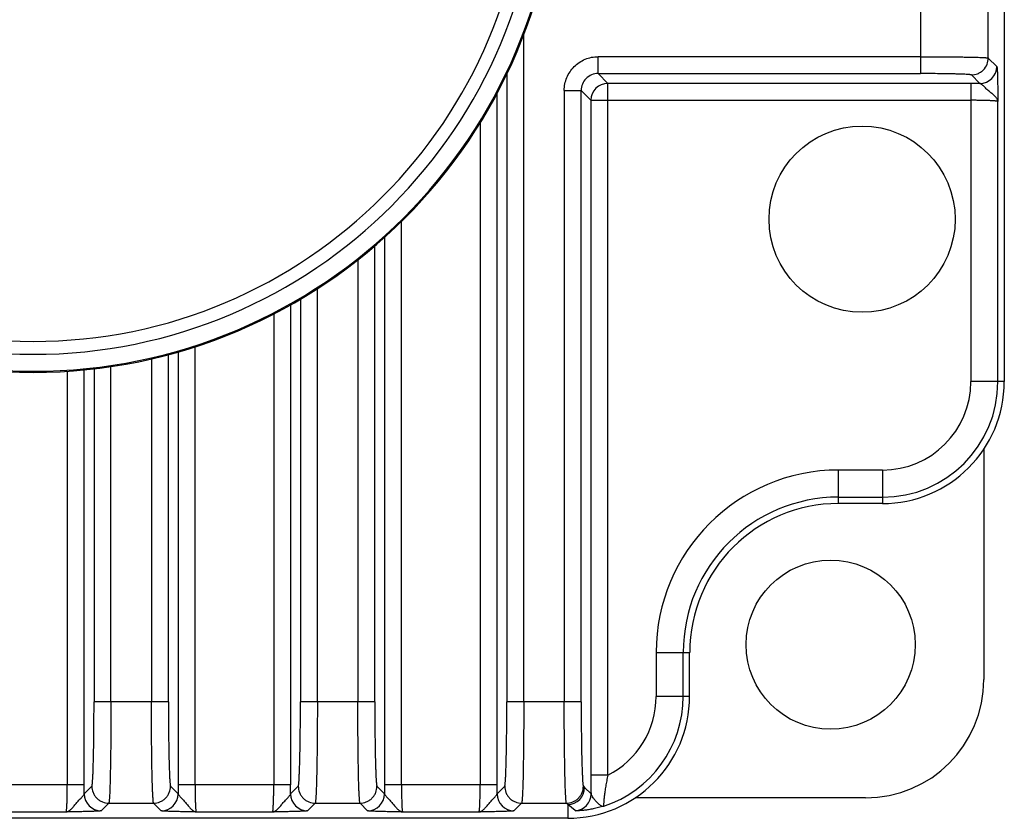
# Model space of a CAD drawing. Header units: inches. Extents: x 0 to 34, y 0 to 22.
# Tile 6 of 50: x 5.7 to 6.8, y 6.4 to 7.4. Entities that reach past the tile are written whole.
import ezdxf

# ---------------------------------------------------------------- set-up
doc = ezdxf.new("R2010")
doc.units = ezdxf.units.IN
doc.header["$LTSCALE"] = 1.87
doc.header["$MEASUREMENT"] = 0
doc.layers.get('0').update_dxf_attribs({"linetype": 'CONTINUOUS'})
doc.layers.add('DIMENSIONS', color=7, linetype='CONTINUOUS')
doc.styles.get("Standard").update_dxf_attribs({"font": 'txt', "width": 0.8})
doc.dimstyles.new('DIMSTYLE_1', dxfattribs={"dimtxt": 0.125, "dimasz": 0.18, "dimexe": 0.18, "dimexo": 0.0625, "dimgap": 0.09, "dimtad": 0, "dimtih": 1, "dimtoh": 1, "dimdec": 1, "dimdsep": 46, "dimtxsty": 'STANDARD', "dimblk": '_FILLED', "dimblk1": '_FILLED', "dimblk2": '_FILLED', "dimcen": 0.09, "dimadec": 0, "dimazin": 0, "dimtp": 0.1, "dimtm": 0.1, "dimtfac": 1, "dimtdec": 1, "dimtofl": 0, "dimtmove": 0, "dimatfit": 3, "dimldrblk": '_FILLED', "dimfxl": 1, "dimtolj": 1, "dimarcsym": 0})

# ---------------------------------------------------------------- blocks, each defined once
blk = doc.blocks.new('_FILLED')
at = {"color": 0, "linetype": 'BYBLOCK'}
blk.add_solid([(0, 0), (-1, 0.1736), (-1, -0.1736)], dxfattribs=at)
blk = doc.blocks.new('*D21')
at = {"layer": 'DIMENSIONS', "color": 2, "linetype": 'CONTINUOUS'}
for p, q in [((6.1345, 9.7858), (2.2098, 9.7858)), ((2.3348, 9.7858), (2.3348, 8.5133)), ((2.3348, 6.4338), (2.3348, 7.8571)), ((5.0303, 6.4338), (2.2098, 6.4338))]:
    blk.add_line(p, q, dxfattribs=at)
at = {"layer": 'DIMENSIONS', "color": 2, "linetype": 'CONTINUOUS', "xscale": 0.18, "yscale": 0.18, "zscale": 0.18}
for p, rotation in [((2.3348, 9.7858), 90), ((2.3348, 6.4338), 270)]:
    blk.add_blockref('_FILLED', p, dxfattribs=dict(at, rotation=rotation))
at = {"layer": 'DIMENSIONS', "color": 2, "linetype": 'CONTINUOUS', "insert": (2.3348, 8.4508), "char_height": 0.125, "width": 0.6, "attachment_point": 2, "line_spacing_factor": 0.9}
blk.add_mtext('85.7\\P[3.37]\\PMAX', dxfattribs=at)

msp = doc.modelspace()

# ---------------------------------------------------------------- linework, layer by layer
at = {"color": 7, "linetype": 'CONTINUOUS'}
for p, q in [((6.8449, 6.9417), (6.8449, 8.1858)), ((6.7475, 7.4023), (6.7475, 7.3001)), ((6.8262, 7.3182), (6.8262, 7.3841)), ((6.2858, 6.5694), (6.2858, 7.3453)), ((6.7475, 7.3197), (6.3723, 7.3197)), ((6.3723, 7.3001), (6.3723, 7.3197)), ((6.8262, 7.3182), (6.8361, 7.3083)), ((6.2661, 7.2996), (6.2661, 6.5694)), ((6.3723, 7.3001), (6.7475, 7.3001)), ((6.3723, 7.3001), (6.3836, 7.2887)), ((6.8165, 7.2887), (6.8066, 7.2985)), ((6.8059, 7.2887), (6.3836, 7.2887)), ((6.3836, 6.4839), (6.3836, 7.2887)), ((6.8059, 7.2887), (6.8059, 6.9417)), ((6.2547, 6.4727), (6.2547, 7.2771)), ((6.3329, 7.2804), (6.3526, 7.2804)), ((6.3329, 7.2804), (6.3329, 6.5694)), ((6.3639, 7.269), (6.3526, 7.2804)), ((6.3526, 6.5694), (6.3526, 7.2804)), ((6.3639, 7.269), (6.8059, 7.269)), ((6.3639, 7.269), (6.3639, 6.4839)), ((6.8374, 6.9417), (6.8374, 7.2677)), ((6.235, 7.2428), (6.235, 6.4727)), ((6.1435, 6.4727), (6.1435, 7.128)), ((6.1238, 7.1095), (6.1238, 6.4727)), ((6.1124, 6.5694), (6.1124, 7.0995)), ((6.0927, 7.0833), (6.0927, 6.5694)), ((6.0456, 6.5694), (6.0456, 7.0497)), ((6.0259, 7.0375), (6.0259, 6.5694)), ((6.0146, 6.4727), (6.0146, 7.0311)), ((5.9949, 7.0205), (5.9949, 6.4727)), ((5.9033, 6.4727), (5.9033, 6.9823)), ((5.8526, 6.9682), (5.8526, 6.5694)), ((5.8723, 6.5694), (5.8723, 6.9731)), ((5.8836, 6.9763), (5.8836, 6.4727)), ((5.7547, 6.9538), (5.7547, 6.4727)), ((5.7744, 6.4727), (5.7744, 6.9555)), ((5.7858, 6.9566), (5.7858, 6.5694)), ((5.8054, 6.5694), (5.8054, 6.9592)), ((6.8449, 6.9417), (6.8059, 6.9417)), ((6.8211, 6.8633), (6.8211, 6.5953)), ((6.703, 6.8388), (6.6519, 6.8388)), ((6.6519, 6.7999), (6.6519, 6.8388)), ((6.703, 6.8388), (6.703, 6.7999)), ((6.6519, 6.8073), (6.703, 6.8073)), ((6.703, 6.7999), (6.6519, 6.7999)), ((6.4398, 6.6268), (6.4787, 6.6268)), ((6.4398, 6.6268), (6.4398, 6.5756)), ((6.4713, 6.5756), (6.4713, 6.6268)), ((6.4787, 6.5756), (6.4787, 6.6268)), ((6.4787, 6.5756), (6.4398, 6.5756)), ((5.8723, 6.5694), (5.7858, 6.5694)), ((6.1124, 6.5694), (6.0259, 6.5694)), ((6.3526, 6.5694), (6.2661, 6.5694)), ((6.3836, 6.4839), (6.3639, 6.4839)), ((5.7744, 6.4727), (5.6553, 6.4727)), ((6.0146, 6.4727), (5.8836, 6.4727)), ((6.2547, 6.4727), (6.1238, 6.4727)), ((5.7744, 6.4622), (5.7833, 6.471)), ((5.8748, 6.471), (5.8837, 6.4622)), ((6.0145, 6.4622), (6.0234, 6.471)), ((6.1149, 6.471), (6.1238, 6.4622)), ((6.2547, 6.4622), (6.2636, 6.471)), ((6.3551, 6.471), (6.3566, 6.4696)), ((6.3566, 6.4696), (6.3641, 6.4623)), ((5.8029, 6.4514), (5.7941, 6.4425)), ((5.8029, 6.4514), (5.8551, 6.4514)), ((5.864, 6.4425), (5.8551, 6.4514)), ((6.0431, 6.4514), (6.0342, 6.4425)), ((6.0431, 6.4514), (6.0953, 6.4514)), ((6.1041, 6.4425), (6.0953, 6.4514)), ((6.2833, 6.4514), (6.2744, 6.4425)), ((6.2833, 6.4514), (6.3354, 6.4514)), ((6.3369, 6.4499), (6.3354, 6.4514)), ((6.3457, 6.4427), (6.3369, 6.4499)), ((6.3369, 6.4499), (6.3369, 6.4338)), ((6.6833, 6.4575), (6.4153, 6.4575)), ((5.6763, 6.4412), (5.7534, 6.4412)), ((5.9046, 6.4412), (5.9936, 6.4412)), ((6.1448, 6.4412), (6.2337, 6.4412)), ((6.3369, 6.4338), (5.0928, 6.4338))]:
    msp.add_line(p, q, dxfattribs=at)
for centre, radius in [((6.6794, 7.1307), 0.1083), ((6.6428, 6.6358), 0.0984)]:
    msp.add_circle(centre, radius, dxfattribs=at)
for centre, radius, start, end in [((5.7148, 7.5638), 0.6113, 180, 360), ((5.7148, 7.5638), 0.61, 180, 360), ((5.7148, 7.5638), 0.5903, 180, 360), ((5.7148, 7.5638), 0.5753, 180, 360), ((6.3722, 7.2804), 0.0197, 89.9371, 180.0629), ((6.8164, 7.3084), 0.0197, 270.0471, 359.9529), ((6.3836, 7.269), 0.0197, 90.0471, 179.9529), ((6.8059, 5.3569), 1.9317, 89.6878, 90.0002), ((6.703, 6.9417), 0.1418, 270, 360), ((6.703, 6.9417), 0.1344, 270, 360), ((6.703, 6.9417), 0.1029, 270, 360), ((6.6519, 6.6268), 0.2121, 90, 180), ((6.6519, 6.6268), 0.1806, 90, 180), ((6.6519, 6.6268), 0.1731, 90, 180), ((6.6833, 6.5953), 0.1378, 270, 360), ((6.3369, 6.5756), 0.1418, 270, 360), ((6.3369, 6.5756), 0.1344, 288.1701, 360), ((6.3369, 6.5756), 0.1029, 297.0145, 360), ((8.4524, 6.4831), 2.0885, 179.9769, 180.5691), ((3.8427, 6.4727), 1.9317, 359.6878, 0.0002), ((7.8078, 6.4727), 1.9241, 179.9992, 180.3128), ((4.0828, 6.4727), 1.9317, 359.6878, 0.0002), ((8.0479, 6.4727), 1.9241, 179.9992, 180.3128), ((4.323, 6.4727), 1.9317, 359.6878, 0.0002), ((5.7941, 6.4622), 0.0197, 180.0485, 269.9518), ((5.864, 6.4622), 0.0197, 270.0465, 359.9535), ((6.0342, 6.4622), 0.0197, 180.0485, 269.9518), ((6.1041, 6.4622), 0.0197, 270.0465, 359.9535), ((6.2744, 6.4622), 0.0197, 180.0485, 269.9518), ((6.3369, 6.4696), 0.0197, 270.0465, 359.9535), ((6.3444, 6.4623), 0.0197, 273.823, 359.9566)]:
    msp.add_arc(centre, radius, start, end, dxfattribs=at)
for points, knots in [([(6.3329, 7.2804), (6.3329, 7.2855), (6.335, 7.2958), (6.3437, 7.3089), (6.3568, 7.3177), (6.3671, 7.3198), (6.3723, 7.3197)], [0, 0, 0, 0, 0.24997, 0.5, 0.75003, 1, 1, 1, 1]), ([(6.7475, 7.3197), (6.7526, 7.3197), (6.7625, 7.3197), (6.7746, 7.3196), (6.784, 7.3196), (6.7905, 7.3195), (6.7966, 7.3194), (6.8023, 7.3193), (6.8075, 7.3192), (6.8121, 7.3191), (6.8161, 7.3189), (6.819, 7.3188), (6.8211, 7.3187), (6.8223, 7.3187), (6.8234, 7.3186), (6.8243, 7.3185), (6.8251, 7.3185), (6.8256, 7.3184), (6.826, 7.3183), (6.8262, 7.3183), (6.8262, 7.3182), (6.8262, 7.3182)], [0, 0, 0, 0, 0.191833, 0.376527, 0.464016, 0.547202, 0.625325, 0.697627, 0.763388, 0.822055, 0.873115, 0.916056, 0.934328, 0.950419, 0.964305, 0.975963, 0.985372, 0.992512, 0.997376, 0.99896, 1, 1, 1, 1]), ([(6.8066, 7.2985), (6.809, 7.2985), (6.8129, 7.2993), (6.8174, 7.3017), (6.8216, 7.305), (6.8253, 7.3106), (6.8262, 7.3158), (6.8262, 7.3182)], [0, 0, 0, 0, 0.23978, 0.368876, 0.500654, 0.76022, 1, 1, 1, 1]), ([(6.8066, 7.2985), (6.8065, 7.2986), (6.8064, 7.2986), (6.8061, 7.2987), (6.8057, 7.2988), (6.8051, 7.2988), (6.8044, 7.2989), (6.8033, 7.299), (6.8015, 7.2991), (6.7989, 7.2993), (6.7959, 7.2994), (6.7925, 7.2995), (6.7886, 7.2996), (6.7844, 7.2997), (6.778, 7.2998), (6.7695, 7.3), (6.7587, 7.3), (6.7513, 7.3001), (6.7475, 7.3001)], [0, 0, 0, 0, 0.002744, 0.007676, 0.014861, 0.024301, 0.035982, 0.049885, 0.084267, 0.127214, 0.17827, 0.236926, 0.302668, 0.374945, 0.453038, 0.623643, 0.808255, 1, 1, 1, 1]), ([(6.8361, 7.3083), (6.8362, 7.3083), (6.8362, 7.3082), (6.8363, 7.308), (6.8363, 7.3077), (6.8364, 7.3072), (6.8364, 7.3067), (6.8365, 7.3059), (6.8366, 7.3045), (6.8367, 7.3027), (6.8368, 7.3005), (6.8368, 7.298), (6.8369, 7.2953), (6.837, 7.2923), (6.8371, 7.288), (6.8372, 7.2822), (6.8373, 7.2751), (6.8374, 7.2702), (6.8374, 7.2677)], [0, 0, 0, 0, 0.002972, 0.00837, 0.016248, 0.026585, 0.039339, 0.05446, 0.091601, 0.137529, 0.191486, 0.252688, 0.320389, 0.393823, 0.472099, 0.639848, 0.817495, 1, 1, 1, 1]), ([(6.8374, 7.2677), (6.8373, 7.2686), (6.8367, 7.2705), (6.8351, 7.2726), (6.8334, 7.2743), (6.8313, 7.2762), (6.829, 7.2781), (6.8266, 7.2801), (6.8247, 7.2817), (6.823, 7.2833), (6.8214, 7.2849), (6.8199, 7.2863), (6.8186, 7.2874), (6.8176, 7.2882), (6.8169, 7.2885), (6.8166, 7.2886), (6.8165, 7.2887)], [0, 0, 0, 0, 0.087659, 0.195206, 0.258034, 0.326671, 0.478049, 0.558287, 0.639266, 0.718694, 0.794007, 0.862442, 0.921025, 0.967113, 0.985138, 1, 1, 1, 1]), ([(6.8374, 7.2677), (6.8374, 7.2677), (6.8373, 7.2678), (6.8372, 7.2678), (6.8369, 7.2679), (6.8365, 7.268), (6.8358, 7.2681), (6.8347, 7.2682), (6.8333, 7.2683), (6.8317, 7.2684), (6.8299, 7.2685), (6.8278, 7.2686), (6.8256, 7.2687), (6.8222, 7.2688), (6.8176, 7.2689), (6.8119, 7.269), (6.8079, 7.269), (6.8059, 7.269)], [0, 0, 0, 0, 0.003167, 0.008321, 0.015647, 0.025189, 0.050922, 0.085389, 0.128309, 0.179304, 0.237912, 0.303597, 0.375755, 0.453719, 0.624125, 0.808503, 1, 1, 1, 1]), ([(5.7833, 6.471), (5.7833, 6.4711), (5.7833, 6.4712), (5.7834, 6.4714), (5.7835, 6.4718), (5.7836, 6.4725), (5.7838, 6.4734), (5.7839, 6.4746), (5.784, 6.476), (5.7841, 6.4775), (5.7843, 6.4801), (5.7845, 6.4838), (5.7847, 6.4888), (5.7849, 6.4945), (5.785, 6.501), (5.7852, 6.5081), (5.7854, 6.5157), (5.7855, 6.5239), (5.7856, 6.5356), (5.7857, 6.5508), (5.7858, 6.5631), (5.7858, 6.5694)], [0, 0, 0, 0, 0.00112, 0.002758, 0.007689, 0.014874, 0.024314, 0.035995, 0.049898, 0.066, 0.08428, 0.127226, 0.178282, 0.236936, 0.302678, 0.374954, 0.453046, 0.536197, 0.623648, 0.808257, 1, 1, 1, 1]), ([(5.8054, 6.5694), (5.8054, 6.5619), (5.8054, 6.5471), (5.8053, 6.5288), (5.8052, 6.5148), (5.805, 6.505), (5.8049, 6.4958), (5.8047, 6.4873), (5.8045, 6.4795), (5.8044, 6.4726), (5.8041, 6.4666), (5.804, 6.4622), (5.8038, 6.4592), (5.8037, 6.4573), (5.8036, 6.4556), (5.8034, 6.4543), (5.8033, 6.4531), (5.8032, 6.4523), (5.8031, 6.4518), (5.803, 6.4515), (5.803, 6.4514), (5.8029, 6.4514)], [0, 0, 0, 0, 0.191805, 0.376473, 0.463952, 0.547127, 0.62524, 0.697534, 0.763289, 0.821953, 0.873011, 0.915953, 0.934228, 0.950322, 0.964213, 0.975878, 0.985296, 0.992451, 0.997335, 0.998935, 1, 1, 1, 1]), ([(5.8551, 6.4514), (5.8551, 6.4514), (5.855, 6.4515), (5.8549, 6.4518), (5.8548, 6.4523), (5.8547, 6.4531), (5.8546, 6.4543), (5.8545, 6.4556), (5.8544, 6.4573), (5.8542, 6.4592), (5.8541, 6.4622), (5.8539, 6.4666), (5.8537, 6.4726), (5.8535, 6.4795), (5.8533, 6.4873), (5.8531, 6.4958), (5.853, 6.505), (5.8529, 6.5148), (5.8527, 6.5288), (5.8526, 6.5471), (5.8526, 6.5619), (5.8526, 6.5694)], [0, 0, 0, 0, 0.001065, 0.002665, 0.007549, 0.014704, 0.024122, 0.035787, 0.049678, 0.065772, 0.084047, 0.126989, 0.178047, 0.236711, 0.302466, 0.37476, 0.452873, 0.536048, 0.623527, 0.808195, 1, 1, 1, 1]), ([(5.8723, 6.5694), (5.8723, 6.5631), (5.8723, 6.5508), (5.8724, 6.5356), (5.8726, 6.5239), (5.8727, 6.5157), (5.8728, 6.5081), (5.873, 6.501), (5.8732, 6.4945), (5.8734, 6.4888), (5.8736, 6.4838), (5.8738, 6.4801), (5.8739, 6.4775), (5.874, 6.476), (5.8742, 6.4746), (5.8743, 6.4734), (5.8744, 6.4725), (5.8745, 6.4718), (5.8746, 6.4714), (5.8747, 6.4712), (5.8747, 6.4711), (5.8748, 6.471)], [0, 0, 0, 0, 0.191756, 0.376404, 0.463871, 0.54702, 0.625106, 0.697379, 0.763116, 0.821757, 0.872801, 0.915741, 0.93402, 0.950119, 0.964017, 0.975694, 0.98513, 0.992311, 0.997241, 0.99888, 1, 1, 1, 1]), ([(6.0234, 6.471), (6.0234, 6.4711), (6.0235, 6.4712), (6.0236, 6.4714), (6.0237, 6.4718), (6.0238, 6.4725), (6.0239, 6.4734), (6.024, 6.4746), (6.0242, 6.476), (6.0243, 6.4775), (6.0244, 6.4801), (6.0246, 6.4838), (6.0248, 6.4888), (6.025, 6.4945), (6.0252, 6.501), (6.0254, 6.5081), (6.0255, 6.5157), (6.0256, 6.5239), (6.0258, 6.5356), (6.0259, 6.5508), (6.0259, 6.5631), (6.0259, 6.5694)], [0, 0, 0, 0, 0.00112, 0.002758, 0.007689, 0.014874, 0.024314, 0.035995, 0.049898, 0.066, 0.08428, 0.127226, 0.178282, 0.236936, 0.302678, 0.374954, 0.453046, 0.536197, 0.623648, 0.808257, 1, 1, 1, 1]), ([(6.0456, 6.5694), (6.0456, 6.5619), (6.0456, 6.5471), (6.0455, 6.5288), (6.0453, 6.5148), (6.0452, 6.505), (6.045, 6.4958), (6.0449, 6.4873), (6.0447, 6.4795), (6.0445, 6.4726), (6.0443, 6.4666), (6.0441, 6.4622), (6.044, 6.4592), (6.0438, 6.4573), (6.0437, 6.4556), (6.0436, 6.4543), (6.0435, 6.4531), (6.0434, 6.4523), (6.0433, 6.4518), (6.0432, 6.4515), (6.0431, 6.4514), (6.0431, 6.4514)], [0, 0, 0, 0, 0.191805, 0.376473, 0.463952, 0.547127, 0.62524, 0.697534, 0.763289, 0.821953, 0.873011, 0.915953, 0.934228, 0.950322, 0.964213, 0.975878, 0.985296, 0.992451, 0.997335, 0.998935, 1, 1, 1, 1]), ([(6.0953, 6.4514), (6.0952, 6.4514), (6.0952, 6.4515), (6.0951, 6.4518), (6.095, 6.4523), (6.0949, 6.4531), (6.0947, 6.4543), (6.0946, 6.4556), (6.0945, 6.4573), (6.0944, 6.4592), (6.0942, 6.4622), (6.094, 6.4666), (6.0938, 6.4726), (6.0936, 6.4795), (6.0935, 6.4873), (6.0933, 6.4958), (6.0932, 6.505), (6.093, 6.5148), (6.0929, 6.5288), (6.0928, 6.5471), (6.0927, 6.5619), (6.0927, 6.5694)], [0, 0, 0, 0, 0.001065, 0.002665, 0.007549, 0.014704, 0.024122, 0.035787, 0.049678, 0.065772, 0.084047, 0.126989, 0.178047, 0.236711, 0.302466, 0.37476, 0.452873, 0.536048, 0.623527, 0.808195, 1, 1, 1, 1]), ([(6.1124, 6.5694), (6.1124, 6.5631), (6.1125, 6.5508), (6.1126, 6.5356), (6.1127, 6.5239), (6.1128, 6.5157), (6.113, 6.5081), (6.1131, 6.501), (6.1133, 6.4945), (6.1135, 6.4888), (6.1137, 6.4838), (6.1139, 6.4801), (6.1141, 6.4775), (6.1142, 6.476), (6.1143, 6.4746), (6.1144, 6.4734), (6.1145, 6.4725), (6.1147, 6.4718), (6.1148, 6.4714), (6.1149, 6.4712), (6.1149, 6.4711), (6.1149, 6.471)], [0, 0, 0, 0, 0.191756, 0.376404, 0.463871, 0.54702, 0.625106, 0.697379, 0.763116, 0.821757, 0.872801, 0.915741, 0.93402, 0.950119, 0.964017, 0.975694, 0.98513, 0.992311, 0.997241, 0.99888, 1, 1, 1, 1]), ([(6.2636, 6.471), (6.2636, 6.4711), (6.2636, 6.4712), (6.2637, 6.4714), (6.2638, 6.4718), (6.264, 6.4725), (6.2641, 6.4734), (6.2642, 6.4746), (6.2643, 6.476), (6.2644, 6.4775), (6.2646, 6.4801), (6.2648, 6.4838), (6.265, 6.4888), (6.2652, 6.4945), (6.2654, 6.501), (6.2655, 6.5081), (6.2657, 6.5157), (6.2658, 6.5239), (6.2659, 6.5356), (6.2661, 6.5508), (6.2661, 6.5631), (6.2661, 6.5694)], [0, 0, 0, 0, 0.00112, 0.002758, 0.007689, 0.014874, 0.024314, 0.035995, 0.049898, 0.066, 0.08428, 0.127226, 0.178282, 0.236936, 0.302678, 0.374954, 0.453046, 0.536197, 0.623648, 0.808257, 1, 1, 1, 1]), ([(6.2858, 6.5694), (6.2858, 6.5619), (6.2857, 6.5471), (6.2856, 6.5288), (6.2855, 6.5148), (6.2853, 6.505), (6.2852, 6.4958), (6.285, 6.4873), (6.2849, 6.4795), (6.2847, 6.4726), (6.2845, 6.4666), (6.2843, 6.4622), (6.2841, 6.4592), (6.284, 6.4573), (6.2839, 6.4556), (6.2838, 6.4543), (6.2836, 6.4531), (6.2835, 6.4523), (6.2834, 6.4518), (6.2833, 6.4515), (6.2833, 6.4514), (6.2833, 6.4514)], [0, 0, 0, 0, 0.191805, 0.376473, 0.463952, 0.547127, 0.62524, 0.697534, 0.763289, 0.821953, 0.873011, 0.915953, 0.934228, 0.950322, 0.964213, 0.975878, 0.985296, 0.992451, 0.997335, 0.998935, 1, 1, 1, 1]), ([(6.3354, 6.4514), (6.3354, 6.4514), (6.3353, 6.4515), (6.3352, 6.4518), (6.3351, 6.4523), (6.335, 6.4531), (6.3349, 6.4543), (6.3348, 6.4556), (6.3347, 6.4573), (6.3346, 6.4592), (6.3344, 6.4622), (6.3342, 6.4666), (6.334, 6.4726), (6.3338, 6.4795), (6.3336, 6.4873), (6.3335, 6.4958), (6.3333, 6.505), (6.3332, 6.5148), (6.333, 6.5288), (6.3329, 6.5471), (6.3329, 6.5619), (6.3329, 6.5694)], [0, 0, 0, 0, 0.001065, 0.002665, 0.007549, 0.014704, 0.024122, 0.035787, 0.049678, 0.065772, 0.084047, 0.126989, 0.178047, 0.236711, 0.302466, 0.37476, 0.452873, 0.536048, 0.623527, 0.808195, 1, 1, 1, 1]), ([(6.3526, 6.5694), (6.3526, 6.5631), (6.3526, 6.5508), (6.3527, 6.5356), (6.3529, 6.5239), (6.353, 6.5157), (6.3531, 6.5081), (6.3533, 6.501), (6.3535, 6.4945), (6.3537, 6.4888), (6.3539, 6.4838), (6.3541, 6.4801), (6.3542, 6.4775), (6.3543, 6.476), (6.3545, 6.4746), (6.3546, 6.4734), (6.3547, 6.4725), (6.3548, 6.4718), (6.3549, 6.4714), (6.355, 6.4712), (6.3551, 6.4711), (6.3551, 6.471)], [0, 0, 0, 0, 0.191743, 0.376352, 0.463803, 0.546954, 0.625046, 0.697322, 0.763064, 0.821718, 0.872774, 0.91572, 0.934, 0.950102, 0.964005, 0.975686, 0.985126, 0.992311, 0.997242, 0.99888, 1, 1, 1, 1]), ([(6.3836, 6.4839), (6.3831, 6.4818), (6.3822, 6.4775), (6.3811, 6.4712), (6.3803, 6.4661), (6.3798, 6.4622), (6.3795, 6.4595), (6.3792, 6.4571), (6.379, 6.4548), (6.3788, 6.4529), (6.3787, 6.4512), (6.3787, 6.45), (6.3787, 6.4493), (6.3787, 6.4488), (6.3787, 6.4484), (6.3787, 6.4482), (6.3787, 6.448), (6.3788, 6.4479), (6.3788, 6.4479)], [0, 0, 0, 0, 0.181298, 0.358868, 0.527553, 0.606546, 0.680778, 0.749318, 0.811206, 0.865549, 0.911526, 0.948402, 0.963242, 0.975602, 0.985439, 0.992736, 0.997521, 1, 1, 1, 1]), ([(5.7534, 6.4412), (5.7534, 6.4412), (5.7535, 6.4413), (5.7536, 6.4415), (5.7536, 6.4417), (5.7537, 6.4421), (5.7538, 6.4428), (5.7539, 6.4439), (5.754, 6.4453), (5.7542, 6.4469), (5.7543, 6.4487), (5.7543, 6.4508), (5.7544, 6.453), (5.7545, 6.4564), (5.7546, 6.461), (5.7547, 6.4667), (5.7547, 6.4707), (5.7547, 6.4727)], [0, 0, 0, 0, 0.003167, 0.008321, 0.015647, 0.025189, 0.050922, 0.085389, 0.128309, 0.179304, 0.237912, 0.303597, 0.375755, 0.453719, 0.624125, 0.808503, 1, 1, 1, 1]), ([(5.9033, 6.4727), (5.9033, 6.4707), (5.9033, 6.4667), (5.9034, 6.461), (5.9035, 6.4564), (5.9036, 6.453), (5.9037, 6.4508), (5.9038, 6.4487), (5.9039, 6.4469), (5.904, 6.4453), (5.9041, 6.4439), (5.9042, 6.4428), (5.9043, 6.4421), (5.9044, 6.4417), (5.9045, 6.4415), (5.9045, 6.4413), (5.9046, 6.4412), (5.9046, 6.4412)], [0, 0, 0, 0, 0.191497, 0.375875, 0.546281, 0.624245, 0.696403, 0.762088, 0.820696, 0.871691, 0.914611, 0.949078, 0.974811, 0.984353, 0.991679, 0.996833, 1, 1, 1, 1]), ([(5.9936, 6.4412), (5.9936, 6.4412), (5.9937, 6.4413), (5.9937, 6.4415), (5.9938, 6.4417), (5.9939, 6.4421), (5.994, 6.4428), (5.9941, 6.4439), (5.9942, 6.4453), (5.9943, 6.4469), (5.9944, 6.4487), (5.9945, 6.4508), (5.9946, 6.453), (5.9947, 6.4564), (5.9948, 6.461), (5.9949, 6.4667), (5.9949, 6.4707), (5.9949, 6.4727)], [0, 0, 0, 0, 0.003167, 0.008321, 0.015647, 0.025189, 0.050922, 0.085389, 0.128309, 0.179304, 0.237912, 0.303597, 0.375755, 0.453719, 0.624125, 0.808503, 1, 1, 1, 1]), ([(6.1435, 6.4727), (6.1435, 6.4707), (6.1435, 6.4667), (6.1436, 6.461), (6.1437, 6.4564), (6.1438, 6.453), (6.1438, 6.4508), (6.1439, 6.4487), (6.144, 6.4469), (6.1441, 6.4453), (6.1443, 6.4439), (6.1444, 6.4428), (6.1445, 6.4421), (6.1446, 6.4417), (6.1446, 6.4415), (6.1447, 6.4413), (6.1447, 6.4412), (6.1448, 6.4412)], [0, 0, 0, 0, 0.191497, 0.375875, 0.546281, 0.624245, 0.696403, 0.762088, 0.820696, 0.871691, 0.914611, 0.949078, 0.974811, 0.984353, 0.991679, 0.996833, 1, 1, 1, 1]), ([(6.2337, 6.4412), (6.2338, 6.4412), (6.2338, 6.4413), (6.2339, 6.4415), (6.2339, 6.4417), (6.234, 6.4421), (6.2341, 6.4428), (6.2342, 6.4439), (6.2344, 6.4453), (6.2345, 6.4469), (6.2346, 6.4487), (6.2347, 6.4508), (6.2347, 6.453), (6.2349, 6.4564), (6.2349, 6.461), (6.235, 6.4667), (6.235, 6.4707), (6.235, 6.4727)], [0, 0, 0, 0, 0.003167, 0.008321, 0.015647, 0.025189, 0.050922, 0.085389, 0.128309, 0.179304, 0.237912, 0.303597, 0.375755, 0.453719, 0.624125, 0.808503, 1, 1, 1, 1]), ([(5.7534, 6.4412), (5.7543, 6.4413), (5.7562, 6.4419), (5.7583, 6.4435), (5.76, 6.4452), (5.7619, 6.4473), (5.7638, 6.4496), (5.7659, 6.452), (5.7674, 6.4539), (5.769, 6.4556), (5.7706, 6.4572), (5.772, 6.4587), (5.7731, 6.46), (5.7739, 6.461), (5.7743, 6.4617), (5.7744, 6.462), (5.7744, 6.4622)], [0, 0, 0, 0, 0.087659, 0.195206, 0.258034, 0.326671, 0.478049, 0.558287, 0.639266, 0.718694, 0.794007, 0.862442, 0.921025, 0.967113, 0.985138, 1, 1, 1, 1]), ([(5.7833, 6.471), (5.7833, 6.4686), (5.784, 6.4648), (5.7864, 6.4602), (5.7889, 6.457), (5.7921, 6.4545), (5.7966, 6.4521), (5.8005, 6.4514), (5.8029, 6.4514)], [0, 0, 0, 0, 0.239462, 0.36844, 0.5, 0.631559, 0.760538, 1, 1, 1, 1]), ([(5.8551, 6.4514), (5.8576, 6.4514), (5.8614, 6.4521), (5.866, 6.4545), (5.8691, 6.457), (5.8717, 6.4602), (5.874, 6.4648), (5.8748, 6.4686), (5.8748, 6.471)], [0, 0, 0, 0, 0.239462, 0.368441, 0.5, 0.631559, 0.760538, 1, 1, 1, 1]), ([(5.8837, 6.4622), (5.8837, 6.462), (5.8838, 6.4617), (5.8841, 6.461), (5.8849, 6.46), (5.8861, 6.4587), (5.8875, 6.4572), (5.889, 6.4556), (5.8906, 6.4539), (5.8922, 6.452), (5.8942, 6.4496), (5.8961, 6.4473), (5.8981, 6.4452), (5.8998, 6.4435), (5.9018, 6.4419), (5.9037, 6.4413), (5.9046, 6.4412)], [0, 0, 0, 0, 0.014854, 0.032875, 0.078964, 0.137552, 0.205991, 0.281303, 0.360729, 0.441705, 0.521942, 0.673322, 0.74196, 0.804787, 0.91233, 1, 1, 1, 1]), ([(5.9936, 6.4412), (5.9945, 6.4413), (5.9964, 6.4419), (5.9984, 6.4435), (6.0001, 6.4452), (6.002, 6.4473), (6.004, 6.4496), (6.006, 6.452), (6.0076, 6.4539), (6.0092, 6.4556), (6.0107, 6.4572), (6.0121, 6.4587), (6.0133, 6.46), (6.0141, 6.461), (6.0144, 6.4617), (6.0145, 6.462), (6.0145, 6.4622)], [0, 0, 0, 0, 0.087659, 0.195206, 0.258034, 0.326671, 0.478049, 0.558287, 0.639266, 0.718694, 0.794007, 0.862442, 0.921025, 0.967113, 0.985138, 1, 1, 1, 1]), ([(6.0234, 6.471), (6.0234, 6.4686), (6.0241, 6.4648), (6.0265, 6.4602), (6.0291, 6.457), (6.0322, 6.4545), (6.0368, 6.4521), (6.0406, 6.4514), (6.0431, 6.4514)], [0, 0, 0, 0, 0.239462, 0.36844, 0.5, 0.631559, 0.760538, 1, 1, 1, 1]), ([(6.0953, 6.4514), (6.0977, 6.4514), (6.1015, 6.4521), (6.1061, 6.4545), (6.1093, 6.457), (6.1118, 6.4602), (6.1142, 6.4648), (6.1149, 6.4686), (6.1149, 6.471)], [0, 0, 0, 0, 0.239462, 0.368441, 0.5, 0.631559, 0.760538, 1, 1, 1, 1]), ([(6.1238, 6.4622), (6.1238, 6.462), (6.1239, 6.4617), (6.1243, 6.461), (6.125, 6.46), (6.1262, 6.4587), (6.1276, 6.4572), (6.1292, 6.4556), (6.1308, 6.4539), (6.1323, 6.452), (6.1344, 6.4496), (6.1363, 6.4473), (6.1382, 6.4452), (6.1399, 6.4435), (6.142, 6.4419), (6.1439, 6.4413), (6.1448, 6.4412)], [0, 0, 0, 0, 0.014873, 0.0329, 0.078986, 0.137563, 0.205994, 0.281305, 0.360734, 0.441713, 0.521951, 0.673331, 0.741973, 0.804802, 0.912366, 1, 1, 1, 1]), ([(6.2337, 6.4412), (6.2346, 6.4413), (6.2365, 6.4419), (6.2386, 6.4435), (6.2403, 6.4452), (6.2422, 6.4473), (6.2441, 6.4496), (6.2462, 6.452), (6.2477, 6.4539), (6.2493, 6.4556), (6.2509, 6.4572), (6.2523, 6.4587), (6.2535, 6.46), (6.2542, 6.461), (6.2546, 6.4617), (6.2547, 6.462), (6.2547, 6.4622)], [0, 0, 0, 0, 0.087659, 0.195206, 0.258034, 0.326671, 0.478049, 0.558287, 0.639266, 0.718694, 0.794007, 0.862442, 0.921025, 0.967113, 0.985138, 1, 1, 1, 1]), ([(6.2636, 6.471), (6.2636, 6.4686), (6.2643, 6.4648), (6.2667, 6.4602), (6.2692, 6.457), (6.2724, 6.4545), (6.277, 6.4521), (6.2808, 6.4514), (6.2833, 6.4514)], [0, 0, 0, 0, 0.239462, 0.36844, 0.5, 0.631559, 0.760538, 1, 1, 1, 1]), ([(6.3354, 6.4514), (6.3379, 6.4514), (6.3417, 6.4521), (6.3463, 6.4545), (6.3494, 6.457), (6.352, 6.4602), (6.3544, 6.4648), (6.3551, 6.4686), (6.3551, 6.471)], [0, 0, 0, 0, 0.239462, 0.368441, 0.5, 0.63156, 0.760538, 1, 1, 1, 1]), ([(6.3641, 6.4623), (6.3641, 6.4616), (6.3648, 6.4599), (6.3663, 6.4576), (6.3683, 6.4552), (6.3704, 6.4528), (6.3723, 6.451), (6.3737, 6.4497), (6.3748, 6.4489), (6.3758, 6.4483), (6.3768, 6.4479), (6.3778, 6.4478), (6.3785, 6.4478), (6.3788, 6.4479)], [0, 0, 0, 0, 0.105657, 0.236647, 0.384384, 0.536165, 0.679826, 0.745611, 0.806142, 0.861105, 0.910861, 0.956486, 1, 1, 1, 1]), ([(5.7941, 6.4425), (5.794, 6.4425), (5.7939, 6.4424), (5.7937, 6.4424), (5.7934, 6.4423), (5.793, 6.4423), (5.7924, 6.4422), (5.7916, 6.4421), (5.7902, 6.442), (5.7884, 6.442), (5.7862, 6.4419), (5.7837, 6.4418), (5.781, 6.4417), (5.778, 6.4416), (5.7737, 6.4415), (5.7679, 6.4414), (5.7608, 6.4413), (5.7559, 6.4412), (5.7534, 6.4412)], [0, 0, 0, 0, 0.002966, 0.008358, 0.016238, 0.026576, 0.03933, 0.054451, 0.091592, 0.137521, 0.191479, 0.252682, 0.320384, 0.393819, 0.472095, 0.639846, 0.817494, 1, 1, 1, 1]), ([(5.9046, 6.4412), (5.9021, 6.4412), (5.8973, 6.4413), (5.8901, 6.4414), (5.8844, 6.4415), (5.88, 6.4416), (5.8771, 6.4417), (5.8743, 6.4418), (5.8718, 6.4419), (5.8696, 6.442), (5.8678, 6.442), (5.8665, 6.4421), (5.8656, 6.4422), (5.8651, 6.4423), (5.8647, 6.4423), (5.8643, 6.4424), (5.8641, 6.4424), (5.864, 6.4425), (5.864, 6.4425)], [0, 0, 0, 0, 0.182505, 0.360152, 0.527901, 0.606177, 0.679611, 0.747312, 0.808514, 0.862471, 0.908399, 0.94554, 0.960661, 0.973415, 0.983752, 0.99163, 0.997028, 1, 1, 1, 1]), ([(6.0342, 6.4425), (6.0342, 6.4425), (6.0341, 6.4424), (6.0339, 6.4424), (6.0335, 6.4423), (6.0331, 6.4423), (6.0326, 6.4422), (6.0317, 6.4421), (6.0304, 6.442), (6.0285, 6.442), (6.0264, 6.4419), (6.0239, 6.4418), (6.0211, 6.4417), (6.0182, 6.4416), (6.0138, 6.4415), (6.0081, 6.4414), (6.0009, 6.4413), (5.996, 6.4412), (5.9936, 6.4412)], [0, 0, 0, 0, 0.002966, 0.008358, 0.016238, 0.026576, 0.03933, 0.054451, 0.091592, 0.137521, 0.191479, 0.252682, 0.320384, 0.393819, 0.472095, 0.639846, 0.817494, 1, 1, 1, 1]), ([(6.1448, 6.4412), (6.1423, 6.4412), (6.1374, 6.4413), (6.1303, 6.4414), (6.1245, 6.4415), (6.1202, 6.4416), (6.1172, 6.4417), (6.1145, 6.4418), (6.112, 6.4419), (6.1098, 6.442), (6.1079, 6.442), (6.1066, 6.4421), (6.1057, 6.4422), (6.1052, 6.4423), (6.1048, 6.4423), (6.1045, 6.4424), (6.1043, 6.4424), (6.1042, 6.4425), (6.1041, 6.4425)], [0, 0, 0, 0, 0.182505, 0.360152, 0.527901, 0.606177, 0.679611, 0.747312, 0.808514, 0.862471, 0.908399, 0.94554, 0.960661, 0.973415, 0.983752, 0.99163, 0.997028, 1, 1, 1, 1]), ([(6.2744, 6.4425), (6.2743, 6.4425), (6.2742, 6.4424), (6.274, 6.4424), (6.2737, 6.4423), (6.2733, 6.4423), (6.2728, 6.4422), (6.2719, 6.4421), (6.2706, 6.442), (6.2687, 6.442), (6.2665, 6.4419), (6.264, 6.4418), (6.2613, 6.4417), (6.2583, 6.4416), (6.254, 6.4415), (6.2482, 6.4414), (6.2411, 6.4413), (6.2362, 6.4412), (6.2337, 6.4412)], [0, 0, 0, 0, 0.002966, 0.008358, 0.016238, 0.026576, 0.03933, 0.054451, 0.091592, 0.137521, 0.191479, 0.252682, 0.320384, 0.393819, 0.472095, 0.639846, 0.817494, 1, 1, 1, 1]), ([(6.3788, 6.4479), (6.3767, 6.4473), (6.3727, 6.4461), (6.3668, 6.4448), (6.3622, 6.4439), (6.3587, 6.4434), (6.3563, 6.4431), (6.3541, 6.4429), (6.3521, 6.4427), (6.3504, 6.4426), (6.3489, 6.4426), (6.3478, 6.4425), (6.347, 6.4426), (6.3466, 6.4426), (6.3463, 6.4426), (6.346, 6.4426), (6.3458, 6.4426), (6.3457, 6.4427), (6.3457, 6.4427)], [0, 0, 0, 0, 0.191431, 0.371742, 0.537122, 0.613325, 0.684545, 0.750135, 0.809505, 0.862095, 0.907289, 0.944351, 0.959595, 0.972527, 0.983071, 0.991166, 0.996785, 1, 1, 1, 1])]:
    msp.add_open_spline(points, degree=3, knots=knots, dxfattribs=at)

# ---------------------------------------------------------------- dimensions: what is measured, and where the dimension line sits
at = {"layer": 'DIMENSIONS', "color": 2, "linetype": 'CONTINUOUS'}
dim = msp.add_linear_dim(base=(2.3348, 6.4338), p1=(6.1345, 9.7858), p2=(5.0303, 6.4338), angle=270, text='85.7\\P[3.37]\\PMAX', dimstyle='DIMSTYLE_1', dxfattribs=at)
dim.commit()
dim.dimension.update_dxf_attribs({"geometry": '*D21', "text_midpoint": (2.0348, 8.1852), "dimtype": 160})

doc.saveas('drawing.dxf')
